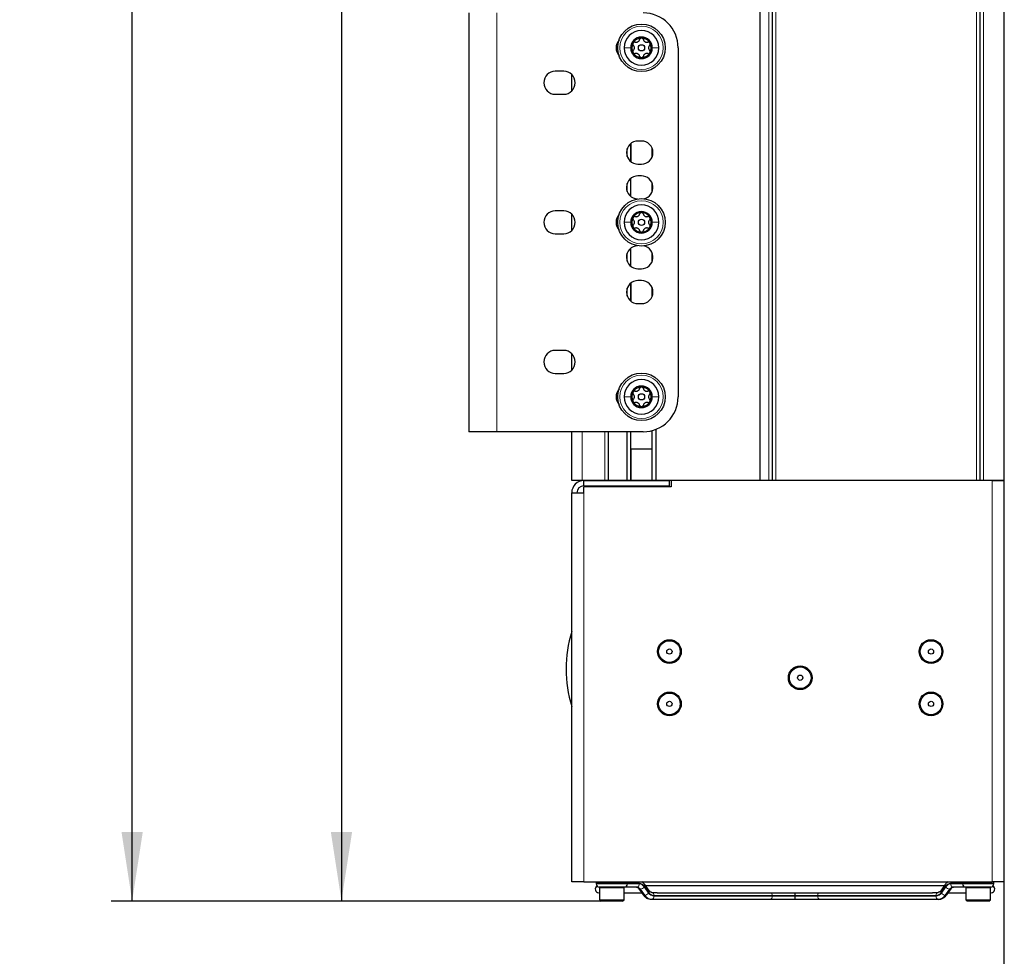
# Model space of a CAD drawing. Header units: millimetres. Extents: x 5 to 418, y 2 to 292.
# Tile 75 of 85: x 175 to 222, y 116 to 160. Entities that reach past the tile are written whole.
import ezdxf

# ---------------------------------------------------------------- set-up
doc = ezdxf.new("R2010")
doc.units = ezdxf.units.MM
doc.layers.add('SLD-0', color=7, linetype='Continuous')
doc.styles.add('SLDTEXTSTYLE0', font='TXT', dxfattribs={"width": 0.605})
doc.dimstyles.new('SLDDIMSTYLE0', dxfattribs={"dimtxt": 3.5, "dimasz": 3.302, "dimexe": 0, "dimexo": 0.0625, "dimgap": 0.875, "dimtad": 1, "dimlfac": 6, "dimrnd": 1e-09, "dimzin": 12, "dimdsep": 46, "dimtxsty": 'SLDTEXTSTYLE0', "dimsah": 1, "dimcen": 0.09, "dimadec": 0, "dimazin": 3, "dimtfac": 1, "dimtofl": 0, "dimtmove": 0, "dimatfit": 3, "dimfxl": 1, "dimfrac": 2, "dimtolj": 1, "dimtzin": 12, "dimarcsym": 0})

# ---------------------------------------------------------------- blocks, each defined once
blk = doc.blocks.new('_D_7')
at = {"layer": 'SLD-0', "color": 7}
for p, q in [((204.931, 237.966), (188.915, 237.966)), ((189.915, 237.966), (189.915, 118.216)), ((202.315, 118.216), (188.915, 118.216))]:
    blk.add_line(p, q, dxfattribs=at)
for points in [[(189.915, 237.966), (189.407, 234.664), (190.423, 234.664)], [(189.915, 118.216), (190.423, 121.518), (189.407, 121.518)]]:
    blk.add_solid(points, dxfattribs=at)
at = {"layer": 'SLD-0', "color": 7, "insert": (185.403, 172.076), "char_height": 3.5, "attachment_point": 1, "rotation": 90, "style": 'SLDTEXTSTYLE0'}
blk.add_mtext('718,5', dxfattribs=at)
blk = doc.blocks.new('_D_8')
at = {"layer": 'SLD-0', "color": 7}
for p, q in [((194.498, 247.966), (178.915, 247.966)), ((179.915, 118.216), (179.915, 247.966)), ((221.581, 247.966), (197.498, 247.966)), ((202.315, 118.216), (178.915, 118.216))]:
    blk.add_line(p, q, dxfattribs=at)
for centre, start, end in [((177.229, 183.735), 63.4349, 116.5651), ((177.229, 182.447), 243.4349, 296.5651)]:
    blk.add_arc(centre, 6.006, start, end, dxfattribs=at)
for points in [[(179.915, 247.966), (179.407, 244.664), (180.423, 244.664)], [(179.915, 118.216), (180.423, 121.518), (179.407, 121.518)]]:
    blk.add_solid(points, dxfattribs=at)
at = {"layer": 'SLD-0', "color": 7, "insert": (175.403, 177.076), "char_height": 3.5, "attachment_point": 1, "rotation": 90, "style": 'SLDTEXTSTYLE0'}
blk.add_mtext('778,5', dxfattribs=at)

msp = doc.modelspace()

# ---------------------------------------------------------------- linework, layer by layer
at = {"color": 7, "linetype": 'Continuous', "lineweight": 25}
for p, q in [((221.5812, 88.7996), (221.5812, 247.9662)), ((209.9146, 138.2996), (209.9146, 237.9662)), ((210.4979, 237.9662), (210.4979, 138.2996)), ((220.4146, 237.9662), (220.4146, 138.2996)), ((195.9979, 160.6329), (195.9979, 140.6329)), ((205.9979, 158.9662), (205.9979, 142.2996)), ((200.5312, 157.8496), (200.1312, 157.8496)), ((200.9146, 156.9051), (200.9146, 157.694)), ((200.1312, 156.7496), (200.5312, 156.7496)), ((203.7312, 154.3905), (203.7312, 153.542)), ((204.2479, 154.5162), (204.0812, 154.5162)), ((203.5646, 153.7777), (203.5646, 154.1548)), ((204.7646, 153.7777), (204.7646, 154.1548)), ((204.0812, 153.4162), (204.2479, 153.4162)), ((203.5646, 152.111), (203.5646, 152.4881)), ((203.7312, 152.7238), (203.7312, 151.8753)), ((204.2479, 152.8496), (204.0812, 152.8496)), ((204.7646, 152.111), (204.7646, 152.4881)), ((200.5312, 151.1829), (200.1312, 151.1829)), ((200.9146, 150.2385), (200.9146, 151.0273)), ((200.1312, 150.0829), (200.5312, 150.0829)), ((203.5646, 148.7777), (203.5646, 149.1548)), ((203.7312, 149.3905), (203.7312, 148.542)), ((204.7646, 148.7777), (204.7646, 149.1548)), ((204.0812, 148.4162), (204.2479, 148.4162)), ((203.7312, 147.7238), (203.7312, 146.8753)), ((204.2479, 147.8496), (204.0812, 147.8496)), ((203.5646, 147.111), (203.5646, 147.4881)), ((204.7646, 147.111), (204.7646, 147.4881)), ((204.0812, 146.7496), (204.2479, 146.7496)), ((200.5312, 144.5162), (200.1312, 144.5162)), ((200.9146, 143.5718), (200.9146, 144.3606)), ((200.1312, 143.4162), (200.5312, 143.4162)), ((204.7646, 138.2996), (204.7646, 140.6902)), ((204.9312, 140.7446), (204.9312, 138.2996)), ((197.3312, 140.6329), (195.9979, 140.6329)), ((204.3312, 140.6329), (197.3312, 140.6329)), ((200.9146, 138.2996), (200.9146, 140.6329)), ((202.6646, 138.2996), (202.6646, 140.6329)), ((203.5646, 138.2996), (203.5646, 140.6329)), ((203.7312, 140.6329), (203.7312, 138.2996)), ((204.7646, 139.7996), (203.7312, 139.7996)), ((201.4146, 138.2996), (200.9146, 138.2996)), ((202.4979, 138.2996), (201.4146, 138.2996)), ((201.4979, 138.0495), (201.4979, 138.2995)), ((201.4979, 138.2995), (205.5812, 138.2995)), ((201.9979, 138.2996), (201.9979, 138.2995)), ((202.6646, 138.2996), (202.4979, 138.2996)), ((203.5646, 138.2996), (202.6646, 138.2996)), ((202.8312, 138.2995), (202.8312, 138.2996)), ((203.7312, 138.2996), (203.5646, 138.2996)), ((203.7479, 138.2996), (203.7312, 138.2996)), ((204.7479, 138.2996), (203.7479, 138.2996)), ((204.7646, 138.2996), (204.7479, 138.2996)), ((204.9312, 138.2996), (204.7646, 138.2996)), ((209.9146, 138.2996), (204.9312, 138.2996)), ((205.5812, 138.0495), (205.5812, 138.2995)), ((220.9979, 138.2995), (205.6646, 138.2995)), ((205.6646, 138.2995), (205.6646, 137.9995)), ((210.3312, 138.2996), (209.9146, 138.2996)), ((210.4979, 138.2996), (210.3312, 138.2996)), ((210.6646, 138.2996), (210.4979, 138.2996)), ((220.2479, 138.2996), (210.6646, 138.2996)), ((220.4146, 138.2996), (220.2479, 138.2996)), ((220.5812, 138.2996), (220.4146, 138.2996)), ((221.5812, 138.2996), (220.5812, 138.2996)), ((220.9979, 138.2995), (221.5812, 138.2995)), ((201.4979, 138.0495), (205.5812, 138.0495)), ((201.4979, 137.7162), (201.4979, 137.9995)), ((205.6646, 137.9995), (201.4979, 137.9995)), ((201.5812, 138.0495), (201.5812, 137.9995)), ((203.2479, 137.9995), (203.2479, 138.0495)), ((200.9146, 119.1329), (200.9146, 137.7162)), ((200.9146, 137.7162), (201.4979, 137.7162)), ((201.4979, 119.1329), (200.9146, 119.1329)), ((201.4979, 119.1329), (220.9979, 119.1329)), ((202.0812, 119.0662), (202.0812, 119.0329)), ((203.5812, 119.0662), (203.5812, 119.0329)), ((219.5812, 119.0662), (219.5812, 119.0329)), ((221.5812, 119.1329), (220.9979, 119.1329)), ((221.0812, 119.0329), (221.0812, 119.0662)), ((202.2062, 118.6162), (202.2479, 118.6162)), ((203.4312, 118.8829), (202.2312, 118.8829)), ((202.2479, 118.8495), (202.2479, 118.2829)), ((203.4146, 118.2829), (203.4146, 118.8495)), ((203.4146, 118.6162), (204.261, 118.6162)), ((203.4468, 118.8829), (203.4312, 118.8829)), ((204.0321, 118.8829), (203.4468, 118.8829)), ((204.1277, 118.8047), (204.3331, 118.5143)), ((204.6182, 118.711), (204.4129, 119.0015)), ((218.7129, 118.9495), (204.4496, 118.9495)), ((204.7374, 118.6329), (204.9125, 118.6329)), ((205.0125, 118.6162), (218.1506, 118.6162)), ((218.2499, 118.6329), (218.425, 118.6329)), ((218.7496, 119.0015), (218.5442, 118.711)), ((218.8294, 118.5143), (219.0348, 118.8047)), ((218.9015, 118.6162), (219.7479, 118.6162)), ((219.7156, 118.8829), (219.1304, 118.8829)), ((219.7312, 118.8829), (219.7156, 118.8829)), ((220.9311, 118.8829), (219.7312, 118.8829)), ((219.7479, 118.8495), (219.7479, 118.2829)), ((220.9146, 118.2829), (220.9146, 118.8495)), ((220.9146, 118.6162), (220.9562, 118.6162)), ((202.2479, 118.2829), (202.3146, 118.2162)), ((202.2479, 118.2829), (202.3765, 118.2829)), ((202.4285, 118.2162), (202.3146, 118.2162)), ((202.3765, 118.2829), (203.4146, 118.2829)), ((203.3479, 118.2162), (202.4285, 118.2162)), ((203.3479, 118.2162), (203.4146, 118.2829)), ((204.7374, 118.2995), (204.7139, 118.2995)), ((210.3894, 118.2995), (204.7374, 118.2995)), ((211.5812, 118.2995), (210.3894, 118.2995)), ((211.5812, 118.4829), (211.5812, 118.4495)), ((212.7731, 118.2995), (211.5812, 118.2995)), ((218.425, 118.2995), (212.7731, 118.2995)), ((218.4486, 118.2995), (218.425, 118.2995)), ((219.7479, 118.2829), (219.8146, 118.2162)), ((219.7479, 118.2829), (220.9146, 118.2829)), ((220.8479, 118.2162), (219.8146, 118.2162)), ((220.8479, 118.2162), (220.9146, 118.2829))]:
    msp.add_line(p, q, dxfattribs=at)
at = {"color": 7, "linetype": 'Continuous', "lineweight": 18}
for p, q in [((210.3312, 138.2996), (210.3312, 237.9662)), ((210.6646, 237.9662), (210.6646, 138.2996)), ((220.2479, 138.2996), (220.2479, 237.9662)), ((220.5812, 237.9662), (220.5812, 138.2996)), ((197.3312, 160.6329), (197.3312, 140.6329)), ((203.7479, 154.4037), (203.7479, 153.5287)), ((204.7479, 153.7371), (204.7479, 154.1953)), ((203.7479, 147.737), (203.7479, 146.8621)), ((204.7479, 147.0704), (204.7479, 147.5287)), ((201.4146, 140.6329), (201.4146, 138.2996)), ((202.4979, 138.2996), (202.4979, 140.6329)), ((203.7479, 139.7996), (203.7479, 138.2996)), ((204.7479, 138.2996), (204.7479, 139.7996)), ((220.9979, 119.1329), (220.9979, 138.2995)), ((201.4979, 119.1329), (201.4979, 137.7162)), ((203.5812, 119.0662), (202.0812, 119.0662)), ((202.0812, 119.0329), (203.5812, 119.0329)), ((204.1381, 119.0662), (203.5812, 119.0662)), ((203.5812, 119.0329), (204.1381, 119.0329)), ((219.5812, 119.0662), (219.0243, 119.0662)), ((219.0243, 119.0329), (219.5812, 119.0329)), ((221.0812, 119.0662), (219.5812, 119.0662)), ((219.5812, 119.0329), (221.0812, 119.0329)), ((202.3765, 118.8495), (202.2479, 118.8495)), ((203.4146, 118.8495), (202.3765, 118.8495)), ((204.1987, 118.7852), (204.1752, 118.7852)), ((204.1752, 118.7852), (204.3805, 118.4948)), ((204.4041, 118.4948), (204.1987, 118.7852)), ((204.3798, 118.8913), (204.5852, 118.6009)), ((204.6018, 118.6244), (204.3965, 118.9149)), ((218.766, 118.9149), (218.5606, 118.6244)), ((218.5773, 118.6009), (218.7827, 118.8913)), ((218.9637, 118.7852), (218.7584, 118.4948)), ((218.7819, 118.4948), (218.9873, 118.7852)), ((218.9873, 118.7852), (218.9637, 118.7852)), ((220.9146, 118.8495), (219.7479, 118.8495)), ((204.3805, 118.4948), (204.4041, 118.4948)), ((210.4955, 118.4829), (204.8435, 118.4829)), ((204.8435, 118.4495), (210.4955, 118.4495)), ((210.4955, 118.4829), (210.4955, 118.4495)), ((211.5812, 118.4829), (210.4955, 118.4829)), ((210.4955, 118.4495), (211.5812, 118.4495)), ((212.667, 118.4829), (211.5812, 118.4829)), ((211.5812, 118.4495), (212.667, 118.4495)), ((212.667, 118.4829), (212.667, 118.4495)), ((218.319, 118.4829), (212.667, 118.4829)), ((212.667, 118.4495), (218.319, 118.4495)), ((218.7584, 118.4948), (218.7819, 118.4948))]:
    msp.add_line(p, q, dxfattribs=at)
at = {"color": 7, "linetype": 'Continuous', "lineweight": 18, "flags": 128}
for points in [[(203.4845, 118.8926), (203.4675, 118.8858), (203.4468, 118.8829)], [(219.678, 118.8926), (219.695, 118.8858), (219.7156, 118.8829)]]:
    msp.add_lwpolyline(points, dxfattribs=at)
at = {"color": 7, "linetype": 'Continuous', "lineweight": 25}
for centre, radius in [((204.2479, 158.9662), 1.1333), ((204.2479, 158.9662), 0.1491), ((204.2479, 150.6329), 1.1333), ((204.2479, 150.6329), 0.1491), ((204.2479, 142.2996), 1.1333), ((204.2479, 142.2996), 0.1491), ((205.5812, 130.1329), 0.5667), ((205.5812, 130.1329), 0.5167), ((218.0812, 130.1329), 0.5667), ((218.0812, 130.1329), 0.5167), ((205.5812, 130.1329), 0.125), ((218.0812, 130.1329), 0.125), ((211.8312, 128.8829), 0.5667), ((211.8312, 128.8829), 0.5167), ((211.8312, 128.8829), 0.125), ((205.5812, 127.6329), 0.5667), ((205.5812, 127.6329), 0.5167), ((218.0812, 127.6329), 0.5667), ((218.0812, 127.6329), 0.5167), ((205.5812, 127.6329), 0.125), ((218.0812, 127.6329), 0.125)]:
    msp.add_circle(centre, radius, dxfattribs=at)
at = {"color": 7, "linetype": 'Continuous', "lineweight": 18}
for centre in [(204.2479, 158.9662), (204.2479, 150.6329), (204.2479, 142.2996)]:
    msp.add_circle(centre, 1.0333, dxfattribs=at)
at = {"color": 7, "linetype": 'Continuous', "lineweight": 25}
for centre, radius, start, end in [((204.3312, 158.9662), 1.6667, 0, 90), ((204.2479, 158.9662), 0.8333, 360, 180), ((204.2479, 158.9662), 0.5133, 360, 180), ((203.5812, 158.9662), 0.55, 137.13466, 222.86534), ((204.2479, 158.9662), 0.4667, 150, 210), ((204.2479, 158.9662), 0.4667, 90, 150), ((204.2479, 158.9662), 0.4667, 30, 90), ((204.2479, 158.9662), 0.4667, 330, 30), ((204.2479, 158.9662), 0.8333, 180, 360), ((204.2479, 158.9662), 0.5133, 180, 360), ((204.2479, 158.9662), 0.4667, 210, 270), ((204.2479, 158.9662), 0.4667, 270, 330), ((200.1312, 157.2996), 0.55, 90, 270), ((200.5312, 157.2996), 0.55, 270, 90), ((204.0812, 153.9662), 0.55, 90, 270), ((204.2479, 153.9662), 0.55, 270, 90), ((204.0812, 152.2996), 0.55, 90, 267.50427), ((204.2479, 152.2996), 0.55, 281.60849, 90), ((204.2479, 150.6329), 0.8333, 360, 180), ((200.1312, 150.6329), 0.55, 90, 270), ((200.5312, 150.6329), 0.55, 270, 90), ((203.5812, 150.6329), 0.55, 137.13466, 222.86534), ((204.2479, 150.6329), 0.5133, 360, 180), ((204.2479, 150.6329), 0.4667, 90, 150), ((204.2479, 150.6329), 0.4667, 30, 90), ((204.2479, 150.6329), 0.8333, 180, 360), ((204.2479, 150.6329), 0.5133, 180, 360), ((204.2479, 150.6329), 0.4667, 150, 210), ((204.2479, 150.6329), 0.4667, 330, 30), ((204.2479, 150.6329), 0.4667, 210, 270), ((204.2479, 150.6329), 0.4667, 270, 330), ((204.0812, 148.9662), 0.55, 92.49573, 270), ((204.2479, 148.9662), 0.55, 270, 78.39151), ((204.0812, 147.2996), 0.55, 90, 270), ((204.2479, 147.2996), 0.55, 270, 90), ((200.1312, 143.9662), 0.55, 90, 270), ((200.5312, 143.9662), 0.55, 270, 90), ((204.2479, 142.2996), 0.8333, 360, 180), ((203.5812, 142.2996), 0.55, 137.13466, 222.86534), ((204.2479, 142.2996), 0.5133, 360, 180), ((204.2479, 142.2996), 0.4667, 150, 210), ((204.2479, 142.2996), 0.4667, 90, 150), ((204.2479, 142.2996), 0.4667, 30, 90), ((204.2479, 142.2996), 0.4667, 330, 30), ((204.2479, 142.2996), 0.8333, 180, 360), ((204.2479, 142.2996), 0.5133, 180, 360), ((204.2479, 142.2996), 0.4667, 210, 270), ((204.2479, 142.2996), 0.4667, 270, 330), ((204.3312, 142.2996), 1.6667, 270, 0), ((201.4979, 137.7162), 0.5833, 90, 180), ((201.4979, 137.7162), 0.3333, 90, 180), ((206.8001, 129.2995), 6.1522, 163.0688, 196.9312), ((202.2312, 119.0662), 0.15, 153.6122, 180), ((202.2312, 119.0329), 0.15, 180, 270), ((203.4312, 119.0329), 0.15, 270, 0), ((203.4312, 119.0662), 0.15, 0, 26.3878), ((219.7312, 119.0662), 0.15, 153.6122, 180), ((219.7312, 119.0329), 0.15, 180, 270), ((220.9312, 119.0329), 0.15, 270, 0), ((220.9312, 119.0662), 0.15, 0, 26.3878), ((202.2062, 118.7829), 0.1667, 119.52768, 270), ((202.2812, 118.8495), 0.0333, 90, 180), ((203.3812, 118.8495), 0.0333, 0, 90), ((219.7812, 118.8495), 0.0333, 90, 180), ((220.8812, 118.8495), 0.0333, 0, 90), ((220.9562, 118.7829), 0.1667, 270, 60.47232)]:
    msp.add_arc(centre, radius, start, end, dxfattribs=at)
at = {"color": 7, "linetype": 'Continuous', "lineweight": 18}
for centre, radius, start, end in [((204.0056, 119.0141), 0.1339, 281.42175, 8.04947), ((203.9373, 119.0672), 0.2008, 359.72563, 19.09914), ((204.1223, 118.7431), 0.3235, 32.07472, 87.2029), ((204.1234, 118.7306), 0.3026, 32.07472, 87.2029), ((219.0401, 118.7431), 0.3235, 92.7971, 147.92528), ((219.0391, 118.7306), 0.3026, 92.7971, 147.92528), ((219.1569, 119.0141), 0.1339, 171.95053, 258.57825), ((219.2252, 119.0672), 0.2008, 160.90086, 180.27437), ((203.9983, 118.6744), 0.2087, 32.07472, 87.2029), ((204.0219, 118.6744), 0.2087, 32.07472, 87.2029), ((204.1693, 118.8387), 0.0538, 220.4141, 276.29515), ((204.1726, 119.0374), 0.2535, 275.90991, 324.81248), ((204.3385, 118.9707), 0.0805, 316.06062, 22.48336), ((204.378, 118.7469), 0.2535, 275.90991, 324.81248), ((204.8593, 118.7727), 0.3235, 212.07472, 267.2029), ((204.5439, 118.6803), 0.0805, 316.06083, 22.48201), ((204.8583, 118.7851), 0.3026, 212.07472, 267.2029), ((204.7109, 118.5016), 0.1339, 351.95053, 78.57825), ((210.3326, 118.4917), 0.1631, 356.88158, 49.75636), ((212.8298, 118.4917), 0.1631, 130.24364, 183.11842), ((218.4516, 118.5016), 0.1339, 101.42175, 188.04947), ((218.3042, 118.7851), 0.3026, 272.7971, 327.92528), ((218.3032, 118.7727), 0.3235, 272.7971, 327.92528), ((218.6186, 118.6803), 0.0805, 157.51799, 223.93917), ((218.7845, 118.7469), 0.2535, 215.18752, 264.09009), ((218.824, 118.9707), 0.0805, 157.5195, 223.93895), ((218.9898, 119.0374), 0.2535, 215.18752, 264.09009), ((219.1406, 118.6744), 0.2087, 92.7971, 147.92528), ((219.1642, 118.6744), 0.2087, 92.7971, 147.92528), ((218.9932, 118.8387), 0.0538, 263.70485, 319.5859), ((204.3746, 118.5478), 0.0534, 218.98069, 276.43425), ((204.7342, 118.7165), 0.4174, 212.07472, 267.2029), ((204.7578, 118.7165), 0.4174, 212.07472, 267.2029), ((204.7109, 118.4308), 0.1339, 281.42175, 8.04947), ((210.3629, 118.4308), 0.1339, 281.42175, 8.04947), ((212.7996, 118.4308), 0.1339, 171.95053, 258.57825), ((218.4516, 118.4308), 0.1339, 171.95053, 258.57825), ((218.4047, 118.7165), 0.4174, 272.7971, 327.92528), ((218.4282, 118.7165), 0.4174, 272.7971, 327.92528), ((218.7879, 118.5478), 0.0534, 263.56575, 321.01931)]:
    msp.add_arc(centre, radius, start, end, dxfattribs=at)
at = {"color": 7, "linetype": 'Continuous', "lineweight": 25}
for points, knots in [([(203.8438, 159.1996), (203.8393, 159.1895), (203.8303, 159.1694), (203.8311, 159.1368), (203.8409, 159.1071), (203.854, 159.0924), (203.8605, 159.085)], [0, 0, 0, 0, 0.250032, 0.4996317, 0.7492275, 1, 1, 1, 1]), ([(203.9513, 159.2423), (203.9417, 159.2443), (203.9225, 159.2482), (203.8918, 159.242), (203.8631, 159.2263), (203.8502, 159.2085), (203.8438, 159.1996)], [0, 0, 0, 0, 0.249816, 0.4999076, 0.7501199, 1, 1, 1, 1]), ([(203.8605, 158.8474), (203.8744, 158.8635), (203.8952, 158.8876), (203.909, 158.9311), (203.9131, 158.966), (203.9091, 159.0009), (203.8953, 159.0447), (203.8744, 159.0689), (203.8605, 159.085)], [0, 0, 0, 0, 0.2491937, 0.3743301, 0.4989253, 0.6240038, 0.7497569, 1, 1, 1, 1]), ([(203.9513, 159.2423), (203.9722, 159.2383), (204.0034, 159.2324), (204.048, 159.2421), (204.0803, 159.256), (204.1086, 159.277), (204.1395, 159.3108), (204.1501, 159.341), (204.1571, 159.3611)], [0, 0, 0, 0, 0.2492191, 0.3743567, 0.4989469, 0.6240198, 0.7497675, 1, 1, 1, 1]), ([(204.2479, 159.4329), (204.237, 159.4318), (204.2151, 159.4295), (204.1872, 159.4125), (204.1664, 159.3891), (204.1602, 159.3705), (204.1571, 159.3611)], [0, 0, 0, 0, 0.24998976, 0.49961083, 0.7491272, 1, 1, 1, 1]), ([(204.3387, 159.3611), (204.3356, 159.3704), (204.3294, 159.3891), (204.3087, 159.4125), (204.2807, 159.4295), (204.2588, 159.4318), (204.2479, 159.4329)], [0, 0, 0, 0, 0.2498531, 0.4999013, 0.7501145, 1, 1, 1, 1]), ([(204.3387, 159.3611), (204.3457, 159.3411), (204.3562, 159.311), (204.3869, 159.2773), (204.4151, 159.2563), (204.4474, 159.2423), (204.4921, 159.2324), (204.5236, 159.2383), (204.5445, 159.2423)], [0, 0, 0, 0, 0.2492203, 0.374358, 0.498948, 0.6240206, 0.749768, 1, 1, 1, 1]), ([(204.6521, 159.1996), (204.6456, 159.2085), (204.6327, 159.2263), (204.6041, 159.2419), (204.5734, 159.2482), (204.5541, 159.2443), (204.5445, 159.2423)], [0, 0, 0, 0, 0.24985796, 0.49946675, 0.74901133, 1, 1, 1, 1]), ([(204.6353, 159.085), (204.6214, 159.069), (204.6007, 159.0449), (204.5868, 159.0014), (204.5827, 158.9665), (204.5867, 158.9315), (204.6005, 158.8878), (204.6214, 158.8636), (204.6353, 158.8474)], [0, 0, 0, 0, 0.2491937, 0.3743301, 0.4989253, 0.6240038, 0.7497569, 1, 1, 1, 1]), ([(204.6353, 159.085), (204.6418, 159.0924), (204.6548, 159.1071), (204.6648, 159.1367), (204.6655, 159.1694), (204.6565, 159.1895), (204.6521, 159.1996)], [0, 0, 0, 0, 0.249806, 0.5000545, 0.7503094, 1, 1, 1, 1]), ([(203.8605, 158.8474), (203.854, 158.8401), (203.841, 158.8254), (203.8311, 158.7957), (203.8303, 158.763), (203.8393, 158.7429), (203.8438, 158.7329)], [0, 0, 0, 0, 0.249806, 0.5000545, 0.7503094, 1, 1, 1, 1]), ([(203.8438, 158.7329), (203.8502, 158.724), (203.8631, 158.7062), (203.8917, 158.6905), (203.9224, 158.6842), (203.9417, 158.6882), (203.9513, 158.6901)], [0, 0, 0, 0, 0.249858, 0.4994668, 0.7490113, 1, 1, 1, 1]), ([(204.1571, 158.5714), (204.1501, 158.5914), (204.1396, 158.6214), (204.1089, 158.6552), (204.0807, 158.6761), (204.0485, 158.6902), (204.0037, 158.7001), (203.9723, 158.6941), (203.9513, 158.6901)], [0, 0, 0, 0, 0.2492203, 0.374358, 0.498948, 0.6240206, 0.749768, 1, 1, 1, 1]), ([(204.1571, 158.5714), (204.1602, 158.562), (204.1664, 158.5434), (204.1872, 158.52), (204.2151, 158.5029), (204.237, 158.5007), (204.2479, 158.4996)], [0, 0, 0, 0, 0.2498531, 0.4999013, 0.7501145, 1, 1, 1, 1]), ([(204.2479, 158.4996), (204.2589, 158.5007), (204.2807, 158.5029), (204.3086, 158.5199), (204.3294, 158.5433), (204.3356, 158.562), (204.3387, 158.5714)], [0, 0, 0, 0, 0.24998976, 0.49961083, 0.7491272, 1, 1, 1, 1]), ([(204.5445, 158.6901), (204.5237, 158.6941), (204.4924, 158.7001), (204.4478, 158.6903), (204.4155, 158.6764), (204.3873, 158.6555), (204.3563, 158.6216), (204.3457, 158.5914), (204.3387, 158.5714)], [0, 0, 0, 0, 0.2492191, 0.3743567, 0.4989469, 0.6240198, 0.7497675, 1, 1, 1, 1]), ([(204.5445, 158.6901), (204.5541, 158.6882), (204.5733, 158.6842), (204.604, 158.6905), (204.6327, 158.7061), (204.6456, 158.724), (204.6521, 158.7329)], [0, 0, 0, 0, 0.249816, 0.4999076, 0.7501199, 1, 1, 1, 1]), ([(204.6521, 158.7329), (204.6565, 158.7429), (204.6655, 158.763), (204.6648, 158.7957), (204.6549, 158.8253), (204.6418, 158.8401), (204.6353, 158.8474)], [0, 0, 0, 0, 0.250032, 0.4996317, 0.7492275, 1, 1, 1, 1]), ([(203.9513, 150.909), (203.9722, 150.905), (204.0034, 150.8991), (204.048, 150.9088), (204.0803, 150.9227), (204.1086, 150.9436), (204.1395, 150.9775), (204.1501, 151.0077), (204.1571, 151.0278)], [0, 0, 0, 0, 0.24921908, 0.37435669, 0.49894691, 0.62401981, 0.74976746, 1, 1, 1, 1]), ([(204.2479, 151.0996), (204.237, 151.0984), (204.2151, 151.0962), (204.1872, 151.0792), (204.1664, 151.0558), (204.1602, 151.0371), (204.1571, 151.0278)], [0, 0, 0, 0, 0.2499898, 0.4996108, 0.7491272, 1, 1, 1, 1]), ([(204.3387, 151.0278), (204.3356, 151.0371), (204.3294, 151.0557), (204.3087, 151.0792), (204.2807, 151.0962), (204.2588, 151.0984), (204.2479, 151.0996)], [0, 0, 0, 0, 0.2498531, 0.4999013, 0.7501145, 1, 1, 1, 1]), ([(204.3387, 151.0278), (204.3457, 151.0078), (204.3562, 150.9777), (204.3869, 150.9439), (204.4151, 150.923), (204.4474, 150.909), (204.4921, 150.899), (204.5236, 150.905), (204.5445, 150.909)], [0, 0, 0, 0, 0.2492203, 0.374358, 0.498948, 0.6240206, 0.749768, 1, 1, 1, 1]), ([(203.8438, 150.8662), (203.8393, 150.8562), (203.8303, 150.8361), (203.8311, 150.8035), (203.8409, 150.7738), (203.854, 150.7591), (203.8605, 150.7517)], [0, 0, 0, 0, 0.25003202, 0.49963172, 0.74922753, 1, 1, 1, 1]), ([(203.9513, 150.909), (203.9417, 150.9109), (203.9225, 150.9149), (203.8918, 150.9086), (203.8631, 150.893), (203.8502, 150.8751), (203.8438, 150.8662)], [0, 0, 0, 0, 0.249816, 0.49990758, 0.75011993, 1, 1, 1, 1]), ([(203.8605, 150.5141), (203.8744, 150.5301), (203.8952, 150.5542), (203.909, 150.5977), (203.9131, 150.6326), (203.9091, 150.6676), (203.8953, 150.7113), (203.8744, 150.7356), (203.8605, 150.7517)], [0, 0, 0, 0, 0.2491937, 0.3743301, 0.4989253, 0.6240038, 0.7497569, 1, 1, 1, 1]), ([(204.6521, 150.8662), (204.6456, 150.8751), (204.6327, 150.8929), (204.6041, 150.9086), (204.5734, 150.9149), (204.5541, 150.9109), (204.5445, 150.909)], [0, 0, 0, 0, 0.249858, 0.4994668, 0.7490113, 1, 1, 1, 1]), ([(204.6353, 150.7517), (204.6214, 150.7356), (204.6007, 150.7115), (204.5868, 150.668), (204.5827, 150.6332), (204.5867, 150.5982), (204.6005, 150.5544), (204.6214, 150.5302), (204.6353, 150.5141)], [0, 0, 0, 0, 0.2491937, 0.3743301, 0.4989253, 0.6240038, 0.7497569, 1, 1, 1, 1]), ([(204.6353, 150.7517), (204.6418, 150.759), (204.6548, 150.7737), (204.6648, 150.8034), (204.6655, 150.8361), (204.6565, 150.8562), (204.6521, 150.8662)], [0, 0, 0, 0, 0.249806, 0.5000545, 0.7503094, 1, 1, 1, 1]), ([(203.8605, 150.5141), (203.854, 150.5068), (203.841, 150.492), (203.8311, 150.4624), (203.8303, 150.4297), (203.8393, 150.4096), (203.8438, 150.3996)], [0, 0, 0, 0, 0.249806, 0.5000545, 0.7503094, 1, 1, 1, 1]), ([(203.8438, 150.3996), (203.8502, 150.3906), (203.8631, 150.3728), (203.8917, 150.3572), (203.9224, 150.3509), (203.9417, 150.3548), (203.9513, 150.3568)], [0, 0, 0, 0, 0.249858, 0.4994668, 0.7490113, 1, 1, 1, 1]), ([(204.1571, 150.238), (204.1501, 150.258), (204.1396, 150.2881), (204.1089, 150.3218), (204.0807, 150.3428), (204.0485, 150.3568), (204.0037, 150.3668), (203.9723, 150.3608), (203.9513, 150.3568)], [0, 0, 0, 0, 0.2492203, 0.374358, 0.498948, 0.6240206, 0.749768, 1, 1, 1, 1]), ([(204.1571, 150.238), (204.1602, 150.2287), (204.1664, 150.2101), (204.1872, 150.1866), (204.2151, 150.1696), (204.237, 150.1674), (204.2479, 150.1662)], [0, 0, 0, 0, 0.2498531, 0.4999013, 0.7501145, 1, 1, 1, 1]), ([(204.2479, 150.1662), (204.2589, 150.1674), (204.2807, 150.1696), (204.3086, 150.1866), (204.3294, 150.21), (204.3356, 150.2287), (204.3387, 150.238)], [0, 0, 0, 0, 0.24998976, 0.49961083, 0.7491272, 1, 1, 1, 1]), ([(204.5445, 150.3568), (204.5237, 150.3608), (204.4924, 150.3667), (204.4478, 150.357), (204.4155, 150.3431), (204.3873, 150.3221), (204.3563, 150.2883), (204.3457, 150.2581), (204.3387, 150.238)], [0, 0, 0, 0, 0.2492191, 0.3743567, 0.4989469, 0.6240198, 0.7497675, 1, 1, 1, 1]), ([(204.5445, 150.3568), (204.5541, 150.3548), (204.5733, 150.3509), (204.604, 150.3571), (204.6327, 150.3728), (204.6456, 150.3906), (204.6521, 150.3996)], [0, 0, 0, 0, 0.249816, 0.4999076, 0.7501199, 1, 1, 1, 1]), ([(204.6521, 150.3996), (204.6565, 150.4096), (204.6655, 150.4297), (204.6648, 150.4623), (204.6549, 150.492), (204.6418, 150.5067), (204.6353, 150.5141)], [0, 0, 0, 0, 0.250032, 0.4996317, 0.7492275, 1, 1, 1, 1]), ([(203.8438, 142.5329), (203.8393, 142.5228), (203.8303, 142.5028), (203.8311, 142.4701), (203.8409, 142.4404), (203.854, 142.4257), (203.8605, 142.4183)], [0, 0, 0, 0, 0.250032, 0.4996317, 0.7492275, 1, 1, 1, 1]), ([(203.9513, 142.5756), (203.9417, 142.5776), (203.9225, 142.5815), (203.8918, 142.5753), (203.8631, 142.5596), (203.8502, 142.5418), (203.8438, 142.5329)], [0, 0, 0, 0, 0.249816, 0.4999076, 0.7501199, 1, 1, 1, 1]), ([(203.9513, 142.5756), (203.9722, 142.5717), (204.0034, 142.5657), (204.048, 142.5755), (204.0803, 142.5894), (204.1086, 142.6103), (204.1395, 142.6441), (204.1501, 142.6743), (204.1571, 142.6944)], [0, 0, 0, 0, 0.2492191, 0.3743567, 0.4989469, 0.6240198, 0.7497675, 1, 1, 1, 1]), ([(204.2479, 142.7662), (204.237, 142.7651), (204.2151, 142.7628), (204.1872, 142.7458), (204.1664, 142.7224), (204.1602, 142.7038), (204.1571, 142.6944)], [0, 0, 0, 0, 0.24998976, 0.49961083, 0.7491272, 1, 1, 1, 1]), ([(204.3387, 142.6944), (204.3356, 142.7037), (204.3294, 142.7224), (204.3087, 142.7458), (204.2807, 142.7628), (204.2588, 142.7651), (204.2479, 142.7662)], [0, 0, 0, 0, 0.2498531, 0.4999013, 0.7501145, 1, 1, 1, 1]), ([(204.3387, 142.6944), (204.3457, 142.6744), (204.3562, 142.6444), (204.3869, 142.6106), (204.4151, 142.5896), (204.4474, 142.5756), (204.4921, 142.5657), (204.5236, 142.5717), (204.5445, 142.5756)], [0, 0, 0, 0, 0.24922033, 0.37435801, 0.49894799, 0.62402062, 0.74976801, 1, 1, 1, 1]), ([(204.6521, 142.5329), (204.6456, 142.5418), (204.6327, 142.5596), (204.6041, 142.5753), (204.5734, 142.5816), (204.5541, 142.5776), (204.5445, 142.5756)], [0, 0, 0, 0, 0.249858, 0.4994668, 0.7490113, 1, 1, 1, 1]), ([(204.6353, 142.4183), (204.6418, 142.4257), (204.6548, 142.4404), (204.6648, 142.4701), (204.6655, 142.5028), (204.6565, 142.5229), (204.6521, 142.5329)], [0, 0, 0, 0, 0.24980599, 0.50005449, 0.75030941, 1, 1, 1, 1]), ([(203.8605, 142.1808), (203.854, 142.1734), (203.841, 142.1587), (203.8311, 142.129), (203.8303, 142.0963), (203.8393, 142.0763), (203.8438, 142.0662)], [0, 0, 0, 0, 0.249806, 0.5000545, 0.7503094, 1, 1, 1, 1]), ([(203.8438, 142.0662), (203.8502, 142.0573), (203.8631, 142.0395), (203.8917, 142.0238), (203.9224, 142.0176), (203.9417, 142.0215), (203.9513, 142.0235)], [0, 0, 0, 0, 0.24985796, 0.49946675, 0.74901133, 1, 1, 1, 1]), ([(203.8605, 142.1808), (203.8744, 142.1968), (203.8952, 142.2209), (203.909, 142.2644), (203.9131, 142.2993), (203.9091, 142.3342), (203.8953, 142.378), (203.8744, 142.4022), (203.8605, 142.4183)], [0, 0, 0, 0, 0.2491937, 0.3743301, 0.4989253, 0.6240038, 0.7497569, 1, 1, 1, 1]), ([(204.5445, 142.0235), (204.5541, 142.0215), (204.5733, 142.0176), (204.604, 142.0238), (204.6327, 142.0395), (204.6456, 142.0573), (204.6521, 142.0662)], [0, 0, 0, 0, 0.249816, 0.49990758, 0.75011993, 1, 1, 1, 1]), ([(204.6353, 142.4183), (204.6214, 142.4023), (204.6007, 142.3782), (204.5868, 142.3347), (204.5827, 142.2998), (204.5867, 142.2649), (204.6005, 142.2211), (204.6214, 142.1969), (204.6353, 142.1808)], [0, 0, 0, 0, 0.24919366, 0.37433011, 0.49892527, 0.62400376, 0.74975694, 1, 1, 1, 1]), ([(204.6521, 142.0662), (204.6565, 142.0763), (204.6655, 142.0963), (204.6648, 142.129), (204.6549, 142.1587), (204.6418, 142.1734), (204.6353, 142.1808)], [0, 0, 0, 0, 0.250032, 0.4996317, 0.7492275, 1, 1, 1, 1]), ([(204.1571, 141.9047), (204.1501, 141.9247), (204.1396, 141.9547), (204.1089, 141.9885), (204.0807, 142.0095), (204.0485, 142.0235), (204.0037, 142.0334), (203.9723, 142.0274), (203.9513, 142.0235)], [0, 0, 0, 0, 0.2492203, 0.374358, 0.498948, 0.6240206, 0.749768, 1, 1, 1, 1]), ([(204.1571, 141.9047), (204.1602, 141.8954), (204.1664, 141.8767), (204.1872, 141.8533), (204.2151, 141.8363), (204.237, 141.834), (204.2479, 141.8329)], [0, 0, 0, 0, 0.2498531, 0.4999013, 0.7501145, 1, 1, 1, 1]), ([(204.2479, 141.8329), (204.2589, 141.834), (204.2807, 141.8363), (204.3086, 141.8533), (204.3294, 141.8767), (204.3356, 141.8953), (204.3387, 141.9047)], [0, 0, 0, 0, 0.2499898, 0.4996108, 0.7491272, 1, 1, 1, 1]), ([(204.5445, 142.0235), (204.5237, 142.0274), (204.4924, 142.0334), (204.4478, 142.0236), (204.4155, 142.0097), (204.3873, 141.9888), (204.3563, 141.955), (204.3457, 141.9248), (204.3387, 141.9047)], [0, 0, 0, 0, 0.2492191, 0.3743567, 0.4989469, 0.6240198, 0.7497675, 1, 1, 1, 1]), ([(204.4129, 119.0015), (204.3933, 119.0278), (204.3533, 119.0816), (204.2994, 119.1155), (204.2718, 119.1329)], [0, 0, 0, 0, 0.4891944, 1, 1, 1, 1]), ([(218.8837, 119.1329), (218.8494, 119.107), (218.7998, 119.0695), (218.7615, 119.0175), (218.7496, 119.0015)], [0, 0, 0, 0, 0.6911778, 1, 1, 1, 1]), ([(204.0085, 118.8829), (204.0158, 118.8823), (204.0384, 118.8806), (204.0794, 118.8626), (204.1133, 118.8219), (204.1277, 118.8047)], [0, 0, 0, 0, 0.2186071, 0.6694809, 1, 1, 1, 1]), ([(204.7374, 118.6329), (204.7301, 118.6334), (204.7076, 118.6351), (204.6665, 118.6532), (204.6326, 118.6938), (204.6182, 118.711)], [0, 0, 0, 0, 0.2186071, 0.6694809, 1, 1, 1, 1]), ([(204.9125, 118.6329), (204.9182, 118.6326), (204.9294, 118.6319), (204.9505, 118.6274), (204.9726, 118.6219), (204.9939, 118.6176), (205.0089, 118.6156), (205.0144, 118.6164), (205.0151, 118.6165)], [0, 0, 0, 0, 0.1860965, 0.3729083, 0.5622191, 0.7588839, 0.9673968, 1, 1, 1, 1]), ([(211.5812, 118.6162), (211.5812, 118.6142), (211.5812, 118.6086), (211.5812, 118.5953), (211.5812, 118.5771), (211.5812, 118.5559), (211.5812, 118.5329), (211.5812, 118.5083), (211.5812, 118.4914), (211.5812, 118.4829)], [0, 0, 0, 0, 0.0828603, 0.2336108, 0.3887188, 0.5393563, 0.6943543, 0.844992, 1, 1, 1, 1]), ([(218.142, 118.6171), (218.1442, 118.6167), (218.1511, 118.6155), (218.1687, 118.6175), (218.1921, 118.6224), (218.2162, 118.6284), (218.236, 118.6323), (218.2459, 118.6327), (218.2499, 118.6329)], [0, 0, 0, 0, 0.0932688, 0.2937717, 0.4964683, 0.6903149, 0.8721836, 1, 1, 1, 1]), ([(218.5442, 118.711), (218.5349, 118.6992), (218.5078, 118.6648), (218.464, 118.6372), (218.4375, 118.6342), (218.425, 118.6329)], [0, 0, 0, 0, 0.2188669, 0.63386758, 1, 1, 1, 1]), ([(219.0348, 118.8047), (219.0441, 118.8166), (219.0712, 118.8509), (219.115, 118.8786), (219.1416, 118.8815), (219.154, 118.8829)], [0, 0, 0, 0, 0.2188669, 0.63386758, 1, 1, 1, 1]), ([(204.3331, 118.5143), (204.353, 118.4887), (204.4086, 118.4175), (204.5201, 118.3383), (204.6342, 118.3025), (204.6973, 118.3002), (204.7139, 118.2995)], [0, 0, 0, 0, 0.20532462, 0.57066896, 0.88762767, 1, 1, 1, 1]), ([(211.5812, 118.4495), (211.5812, 118.4412), (211.5812, 118.4244), (211.5812, 118.3999), (211.5812, 118.3767), (211.5812, 118.3557), (211.5812, 118.3372), (211.5812, 118.322), (211.5812, 118.3103), (211.5812, 118.3036), (211.5812, 118.3004), (211.5812, 118.2996), (211.5812, 118.2995), (211.5812, 118.2995)], [0, 0, 0, 0, 0.1056469, 0.2143595, 0.3200059, 0.4287119, 0.5344375, 0.6432206, 0.7490982, 0.8580392, 0.9220434, 0.9867022, 1, 1, 1, 1]), ([(218.4486, 118.2995), (218.4804, 118.3017), (218.5606, 118.3073), (218.6818, 118.3617), (218.774, 118.4406), (218.8175, 118.4984), (218.8294, 118.5143)], [0, 0, 0, 0, 0.2160866, 0.5441233, 0.8746145, 1, 1, 1, 1])]:
    msp.add_open_spline(points, degree=3, knots=knots, dxfattribs=at)
at = {"color": 7, "linetype": 'Continuous', "lineweight": 18}
for points in [[(203.4146, 158.9662), (203.4576, 158.9662), (203.5438, 158.9662), (203.671, 158.9662), (203.7346, 158.9662)], [(205.0812, 158.9662), (205.0382, 158.9662), (204.952, 158.9662), (204.8248, 158.9662), (204.7612, 158.9662)], [(203.4146, 150.6329), (203.4576, 150.6329), (203.5438, 150.6329), (203.671, 150.6329), (203.7346, 150.6329)], [(205.0812, 150.6329), (205.0382, 150.6329), (204.952, 150.6329), (204.8248, 150.6329), (204.7612, 150.6329)], [(203.4146, 142.2996), (203.4576, 142.2996), (203.5438, 142.2996), (203.671, 142.2996), (203.7346, 142.2996)], [(205.0812, 142.2996), (205.0382, 142.2996), (204.952, 142.2996), (204.8248, 142.2996), (204.7612, 142.2996)]]:
    msp.add_open_spline(points, degree=3, dxfattribs=at)

# ---------------------------------------------------------------- dimensions: what is measured, and where the dimension line sits
at = {"layer": 'SLD-0', "color": 7}
dim = msp.add_linear_dim(base=(179.9146, 247.9662), p1=(202.3146, 118.2162), p2=(221.5812, 247.9662), angle=90, text='(<>)', dimstyle='SLDDIMSTYLE0', dxfattribs=at)
dim.commit()
dim.dimension.update_dxf_attribs({"geometry": '_D_8', "text_midpoint": (179.9146, 183.0912), "dimtype": 160})
dim = msp.add_linear_dim(base=(189.9146, 118.2162), p1=(204.9312, 237.9662), p2=(202.3146, 118.2162), angle=90, dimstyle='SLDDIMSTYLE0', dxfattribs=at)
dim.commit()
dim.dimension.update_dxf_attribs({"geometry": '_D_7', "text_midpoint": (189.9146, 178.0912), "dimtype": 160})

doc.saveas('drawing.dxf')
